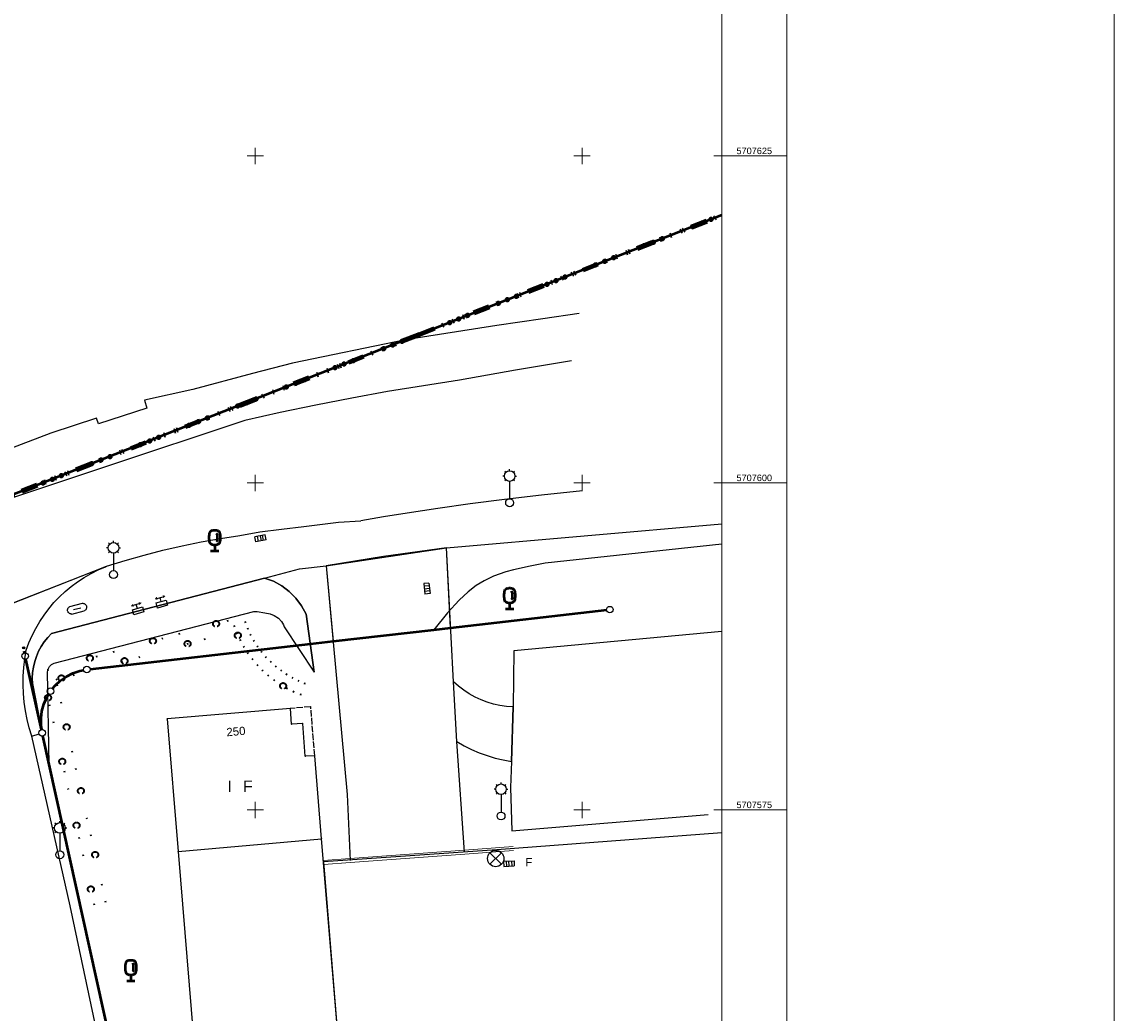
# Model space of a CAD drawing. Header units: metres. Extents: x 32377355 to 32378041, y 5707167 to 5708004.
# Tile 70 of 80: x 32377957 to 32378041, y 5707559 to 5707635. Entities that reach past the tile are written whole.
import ezdxf

# ---------------------------------------------------------------- set-up
doc = ezdxf.new("R2010")
doc.units = ezdxf.units.M
doc.header["$LTSCALE"] = 0.25
for name, pattern in [('LF1600.2002', [3, 2, 0, 0, -1]), ('LF1600.2012', [16, 5, -2.5, 0, -3, 0, -3, 0, -0.1, 0, -2.4]), ('LF1600.2196', [20, 0, -15, 0, -5]), ('LF1600.2197', [20, 0, -5, 0, -15])]:
    doc.linetypes.add(name, pattern=pattern)
doc.layers.get('0').update_dxf_attribs({"color": 1, "linetype": 'CONTINUOUS'})
for name, color, linetype, lineweight in [('Bauwerke_ Einrichtungen_ Siedlungsf.', 201, 'CONTINUOUS', 25), ('Bauwerke_ Einrichtungen_ Verkehr', 40, 'CONTINUOUS', 25), ('Besondere Vegetationsmerkmale', 91, 'CONTINUOUS', 25), ('Ebene 71', 71, 'CONTINUOUS', 0), ('Flurstücke_ Grenzpunkte', 51, 'CONTINUOUS', 25), ('Gebäude', 9, 'CONTINUOUS', 25), ('Reliefformen', 32, 'CONTINUOUS', 25), ('TN_ Siedlung', 211, 'CONTINUOUS', 25), ('TN_ Verkehr', 2, 'CONTINUOUS', 25)]:
    doc.layers.add(name, color=color, linetype=linetype, lineweight=lineweight)
doc.styles.add('F 14 - Tatsächliche Nutzung_ Name', font='Arial.ttf')
doc.styles.add('N 7 380 - Arial_ normal_ 7 pt', font='Arial.ttf')
doc.styles.add('N 7 380 - Arial_ normal_ 7 pt_ Hausnummer', font='Arial.ttf')
doc.styles.add('Schrift rechtsgenei', font='Arial.ttf')

# ---------------------------------------------------------------- blocks, each defined once
blk = doc.blocks.new('Gebüsch_ Hecke_ Knick')
at = {"color": 0, "lineweight": -2}
for p, q in [((-0.499675, 0.01785), (-0.49601, 0.06282)), ((-0.49927, -0.02727), (-0.499675, 0.01785)), ((-0.49601, 0.06282), (-0.488305, 0.107275)), ((-0.488305, 0.107275), (-0.476625, 0.15086)), ((-0.476625, 0.15086), (-0.46106, 0.19321)), ((-0.46106, 0.19321), (-0.441745, 0.23399)), ((-0.441745, 0.23399), (-0.41883, 0.272855)), ((-0.41883, 0.272855), (-0.392505, 0.3095)), ((-0.392505, 0.3095), (-0.362985, 0.343625)), ((-0.362985, 0.343625), (-0.33051, 0.37495)), ((-0.33051, 0.37495), (-0.29534, 0.403215)), ((-0.29534, 0.403215), (-0.257765, 0.428195)), ((-0.257765, 0.428195), (-0.218095, 0.44969)), ((-0.218095, 0.44969), (-0.176645, 0.46752)), ((-0.176645, 0.46752), (-0.13376, 0.48154)), ((-0.13376, 0.48154), (-0.08978, 0.491635)), ((-0.08978, 0.491635), (-0.045075, 0.497725)), ((-0.045075, 0.497725), (0, 0.49976)), ((0, 0.49976), (0.045075, 0.497725)), ((0.045075, 0.497725), (0.08978, 0.491635)), ((0.08978, 0.491635), (0.13376, 0.48154)), ((0.13376, 0.48154), (0.176645, 0.46752)), ((0.176645, 0.46752), (0.218095, 0.44969)), ((0.218095, 0.44969), (0.257765, 0.428195)), ((0.257765, 0.428195), (0.29534, 0.403215)), ((0.29534, 0.403215), (0.33051, 0.37495)), ((0.33051, 0.37495), (0.362985, 0.343625)), ((0.362985, 0.343625), (0.392505, 0.3095)), ((0.392505, 0.3095), (0.41883, 0.272855)), ((0.41883, 0.272855), (0.441745, 0.23399)), ((0.441745, 0.23399), (0.46106, 0.19321)), ((0.46106, 0.19321), (0.476625, 0.15086)), ((0.476625, 0.15086), (0.488305, 0.107275)), ((0.488305, 0.107275), (0.49601, 0.06282)), ((0.49601, 0.06282), (0.499675, 0.01785)), ((0.499675, 0.01785), (0.49927, -0.02727)), ((-0.4948, -0.07217), (-0.49927, -0.02727)), ((-0.4863, -0.11648), (-0.4948, -0.07217)), ((-0.47384, -0.15985), (-0.4863, -0.11648)), ((-0.45752, -0.201915), (-0.47384, -0.15985)), ((-0.43748, -0.24234), (-0.45752, -0.201915)), ((-0.41387, -0.28079), (-0.43748, -0.24234)), ((-0.386895, -0.31696), (-0.41387, -0.28079)), ((-0.35677, -0.350545), (-0.386895, -0.31696)), ((-0.323735, -0.381285), (-0.35677, -0.350545)), ((-0.288065, -0.408915), (-0.323735, -0.381285)), ((-0.25005, -0.43322), (-0.288065, -0.408915)), ((-0.21, -0.454), (-0.25005, -0.43322)), ((0.25005, -0.43322), (0.21, -0.454)), ((0.288065, -0.408915), (0.25005, -0.43322)), ((0.323735, -0.381285), (0.288065, -0.408915)), ((0.35677, -0.350545), (0.323735, -0.381285)), ((0.386895, -0.31696), (0.35677, -0.350545)), ((0.41387, -0.28079), (0.386895, -0.31696)), ((0.43748, -0.24234), (0.41387, -0.28079)), ((0.45752, -0.201915), (0.43748, -0.24234)), ((0.47384, -0.15985), (0.45752, -0.201915)), ((0.4863, -0.11648), (0.47384, -0.15985)), ((0.4948, -0.07217), (0.4863, -0.11648)), ((0.49927, -0.02727), (0.4948, -0.07217))]:
    blk.add_line(p, q, dxfattribs=at)
blk = doc.blocks.new('Unterflurhydrant')
at = {"color": 0, "lineweight": -2}
for p, q in [((-0.47126, 0.01407), (-0.4671, 0.041905)), ((-0.47126, -0.01407), (-0.47126, 0.01407)), ((-0.4671, 0.041905), (-0.45888, 0.06882)), ((-0.45888, 0.06882), (-0.44677, 0.094225)), ((-0.44677, 0.094225), (-0.431045, 0.11756)), ((-0.431045, 0.11756), (-0.41204, 0.13832)), ((-0.41204, 0.13832), (-0.39018, 0.15604)), ((-0.39018, 0.15604), (-0.365945, 0.17034)), ((-0.365945, 0.17034), (-0.33986, 0.180905)), ((-0.33986, 0.180905), (-0.3125, 0.1875)), ((-0.3125, 0.1875), (0.3125, 0.1875)), ((-0.1875, 0), (0.1875, 0)), ((0.3125, 0.1875), (0.33986, 0.180905)), ((0.33986, 0.180905), (0.365945, 0.17034)), ((0.365945, 0.17034), (0.39018, 0.15604)), ((0.39018, 0.15604), (0.41204, 0.13832)), ((0.41204, 0.13832), (0.431045, 0.11756)), ((0.431045, 0.11756), (0.44677, 0.094225)), ((0.44677, 0.094225), (0.45888, 0.06882)), ((0.45888, 0.06882), (0.4671, 0.041905)), ((0.4671, 0.041905), (0.47126, 0.01407)), ((0.47126, 0.01407), (0.47126, -0.01407)), ((-0.4671, -0.041905), (-0.47126, -0.01407)), ((-0.45888, -0.06882), (-0.4671, -0.041905)), ((-0.44677, -0.094225), (-0.45888, -0.06882)), ((-0.431045, -0.11756), (-0.44677, -0.094225)), ((-0.41204, -0.13832), (-0.431045, -0.11756)), ((-0.39018, -0.15604), (-0.41204, -0.13832)), ((-0.365945, -0.17034), (-0.39018, -0.15604)), ((-0.33986, -0.180905), (-0.365945, -0.17034)), ((-0.3125, -0.1875), (-0.33986, -0.180905)), ((-0.3125, -0.1875), (0.3125, -0.1875)), ((0.33986, -0.180905), (0.3125, -0.1875)), ((0.365945, -0.17034), (0.33986, -0.180905)), ((0.39018, -0.15604), (0.365945, -0.17034)), ((0.41204, -0.13832), (0.39018, -0.15604)), ((0.431045, -0.11756), (0.41204, -0.13832)), ((0.44677, -0.094225), (0.431045, -0.11756)), ((0.45888, -0.06882), (0.44677, -0.094225)), ((0.4671, -0.041905), (0.45888, -0.06882)), ((0.47126, -0.01407), (0.4671, -0.041905))]:
    blk.add_line(p, q, dxfattribs=at)
blk = doc.blocks.new('Straßensinkkasten (NW)', base_point=(0, 0.25))
at = {"color": 0, "lineweight": -2}
for p, q in [((-0.5, 0.25), (0.5, 0.25)), ((-0.5, 0.25), (-0.5, -0.25)), ((-0.25, 0.25), (-0.25, -0.25)), ((0, -0.25), (0, 0.25)), ((0.25, 0.25), (0.25, -0.25)), ((0.5, 0.25), (0.5, -0.25)), ((-0.5, -0.25), (0.5, -0.25))]:
    blk.add_line(p, q, dxfattribs=at)
blk = doc.blocks.new('Kabelkasten_ Schaltkasten', base_point=(0, -0.275))
at = {"lineweight": -2}
h = blk.add_hatch(color=0, dxfattribs=at)
h.paths.add_polyline_path([(-0.49811, 0.36288), (-0.260705, 0.5), (-0.260705, 0.225755)], flags=0)
h.paths.add_polyline_path([(0.49811, 0.36288), (0.26055, 0.5), (0.26055, 0.225755)], flags=0)
at = {"color": 0, "lineweight": -2}
for p, q in [((-0.260705, 0.36288), (0.26055, 0.36288)), ((0, -0.002675), (0, 0.36288)), ((-0.45702, -0.002675), (0.456865, -0.002675)), ((-0.45702, -0.4597), (-0.45702, -0.002675)), ((0.456865, -0.4597), (-0.45702, -0.4597)), ((0.456865, -0.002675), (0.456865, -0.4597))]:
    blk.add_line(p, q, dxfattribs=at)
blk = doc.blocks.new('Einsteigeschacht')
at = {"color": 0, "lineweight": -2}
for p, q in [((-0.353585, 0.353585), (0.353585, -0.353585)), ((0.353585, 0.353585), (-0.353585, -0.353585))]:
    blk.add_line(p, q, dxfattribs=at)
blk.add_circle((0, 0), 0.5, dxfattribs=at)
blk = doc.blocks.new('Laterne_ elektrisch', base_point=(0, -0.3945))
at = {"color": 0, "lineweight": -2}
for p, q in [((-0.14085, 0.3169), (-0.1831, 0.3169)), ((-0.0996, 0.4165), (-0.1295, 0.4465)), ((0, 0.45775), (0, 0.5)), ((0.0996, 0.4165), (0.1295, 0.4465)), ((0.14085, 0.3169), (0.1831, 0.3169)), ((-0.0996, 0.2173), (-0.1295, 0.1875)), ((0, 0.17605), (0, -0.28875)), ((0.0996, 0.2173), (0.1295, 0.1875))]:
    blk.add_line(p, q, dxfattribs=at)
for centre, radius in [((0, 0.3169), 0.14085), ((0, -0.3945), 0.10565)]:
    blk.add_circle(centre, radius, dxfattribs=at)
blk = doc.blocks.new('Laubbaum', base_point=(0, -0.5))
at = {"color": 0, "lineweight": -2}
for p, q in [((-0.25755, 0.14275), (-0.255405, 0.20252)), ((-0.255405, 0.08298), (-0.25755, 0.14275)), ((-0.255405, 0.20252), (-0.248985, 0.261985)), ((-0.248985, 0.023515), (-0.255405, 0.08298)), ((-0.248985, 0.261985), (-0.23832, 0.32084)), ((-0.23832, -0.03534), (-0.248985, 0.023515)), ((-0.23832, 0.32084), (-0.223465, 0.378775)), ((-0.223465, 0.378775), (-0.2045, 0.4355)), ((-0.2045, 0.4355), (-0.170865, 0.45636)), ((-0.170865, 0.45636), (-0.13513, 0.47336)), ((-0.13513, 0.47336), (-0.097725, 0.4863)), ((-0.097725, 0.4863), (-0.05912, 0.495015)), ((-0.05912, 0.495015), (-0.01979, 0.4994)), ((-0.01979, 0.4994), (0.01979, 0.4994)), ((0.01979, 0.4994), (0.05912, 0.495015)), ((0.05912, 0.495015), (0.097725, 0.4863)), ((0.072, 0.3585), (0.09129, 0.335215)), ((0.09129, 0.335215), (0.105485, 0.308515)), ((0.097725, 0.4863), (0.13513, 0.47336)), ((0.114, 0), (0.104515, -0.021505)), ((0.105485, 0.308515), (0.114, 0.2795)), ((0.114, 0.2795), (0.118245, 0.13975)), ((0.118245, 0.13975), (0.114, 0)), ((0.13513, 0.47336), (0.170865, 0.45636)), ((0.170865, 0.45636), (0.2045, 0.4355)), ((0.2045, 0.4355), (0.223465, 0.378775)), ((0.223465, 0.378775), (0.23832, 0.32084)), ((0.23832, 0.32084), (0.248985, 0.261985)), ((0.248985, 0.023515), (0.23832, -0.03534)), ((0.248985, 0.261985), (0.255405, 0.20252)), ((0.255405, 0.08298), (0.248985, 0.023515)), ((0.255405, 0.20252), (0.25755, 0.14275)), ((0.25755, 0.14275), (0.255405, 0.08298)), ((-0.223465, -0.093275), (-0.23832, -0.03534)), ((-0.2045, -0.15), (-0.223465, -0.093275)), ((-0.17082, -0.170725), (-0.2045, -0.15)), ((0.1905, -0.5), (-0.1905, -0.5)), ((-0.135065, -0.187615), (-0.17082, -0.170725)), ((-0.097665, -0.200465), (-0.135065, -0.187615)), ((-0.05908, -0.20912), (-0.097665, -0.200465)), ((-0.019775, -0.213475), (-0.05908, -0.20912)), ((0.019775, -0.213475), (-0.019775, -0.213475)), ((0, -0.2205), (0, -0.5)), ((0.05908, -0.20912), (0.019775, -0.213475)), ((0.097665, -0.200465), (0.05908, -0.20912)), ((0.09082, -0.04061), (0.0735, -0.0565)), ((0.104515, -0.021505), (0.09082, -0.04061)), ((0.135065, -0.187615), (0.097665, -0.200465)), ((0.17082, -0.170725), (0.135065, -0.187615)), ((0.2045, -0.15), (0.17082, -0.170725)), ((0.223465, -0.093275), (0.2045, -0.15)), ((0.23832, -0.03534), (0.223465, -0.093275))]:
    blk.add_line(p, q, dxfattribs=at)
blk = doc.blocks.new('Grenzpunkt mit Abmarkung')
at = {"color": 0, "lineweight": -2}
blk.add_circle((0, 0), 0.5, dxfattribs=at)
blk = doc.blocks.new('Grenzpunkt_ Abm. nach Quellenlage n. zu spezifizieren')
at = {"lineweight": -2}
blk.add_hatch(color=0, dxfattribs=at).paths.add_polyline_path([(0, 0.165, -1), (0, -0.165, -1)], flags=0)
at = {"color": 0, "lineweight": -2}
blk.add_circle((0, 0), 0.165, dxfattribs=at)

msp = doc.modelspace()

# ---------------------------------------------------------------- linework, layer by layer
at = {"layer": 'Bauwerke_ Einrichtungen_ Siedlungsf.', "color": 7, "linetype": 'LF1600.2002', "lineweight": 25}
for p, q in [((32377979.243723, 5707582.885002), (32377977.688723, 5707582.751002)), ((32377979.554722, 5707579.139003), (32377979.243723, 5707582.885002))]:
    msp.add_line(p, q, dxfattribs=at)
at = {"layer": 'Bauwerke_ Einrichtungen_ Siedlungsf.', "color": 7, "linetype": 'Continuous', "lineweight": 18}
for p, q in [((32377982.241198, 5707571.280559), (32377990.994765, 5707571.917602)), ((32377982.264245, 5707570.981443), (32377991.016677, 5707571.618403)), ((32377990.994764, 5707571.917602), (32377994.726699, 5707572.192597)), ((32377991.016678, 5707571.618403), (32377994.748746, 5707571.893408)), ((32377980.211565, 5707571.115509), (32377982.2412, 5707571.280559)), ((32377980.23588, 5707570.816496), (32377982.264245, 5707570.981444))]:
    msp.add_line(p, q, dxfattribs=at)
at = {"layer": 'Bauwerke_ Einrichtungen_ Siedlungsf.', "color": 7, "lineweight": 18}
msp.add_point((32377979.243723, 5707582.885002), dxfattribs=at)
at = {"layer": 'Bauwerke_ Einrichtungen_ Verkehr', "color": 37, "linetype": 'Continuous', "lineweight": 25, "true_color": 0x805c3b}
for p, q in [((32377996.980723, 5707612.542003), (32377993.481723, 5707612.016002)), ((32377999.781723, 5707612.944002), (32377996.980723, 5707612.542003)), ((32377993.481723, 5707612.016002), (32377986.490722, 5707610.923003)), ((32377986.490722, 5707610.923003), (32377977.855723, 5707609.160002)), ((32377977.855723, 5707609.160002), (32377974.796723, 5707608.359002)), ((32377974.796723, 5707608.359002), (32377970.230723, 5707607.143002)), ((32377970.230723, 5707607.143002), (32377966.521722, 5707606.318002)), ((32377966.719723, 5707605.715002), (32377963.000723, 5707604.500002)), ((32377966.521722, 5707606.318002), (32377966.719723, 5707605.715002)), ((32377962.859723, 5707604.932002), (32377959.365722, 5707603.800002)), ((32377963.000723, 5707604.500002), (32377962.859723, 5707604.932002)), ((32377959.365722, 5707603.800002), (32377956.220723, 5707602.592002)), ((32377989.626722, 5707595.032003), (32378010.685612, 5707596.87405)), ((32377980.432723, 5707593.643002), (32377989.626722, 5707595.032003)), ((32377989.626722, 5707595.032003), (32377984.798723, 5707594.371002)), ((32377990.156723, 5707584.780002), (32377989.626722, 5707595.032003)), ((32377984.798723, 5707594.371002), (32377980.432723, 5707593.643002)), ((32377975.705722, 5707592.722002), (32377978.374722, 5707593.416002)), ((32377978.374722, 5707593.416002), (32377980.432723, 5707593.643002)), ((32377980.432723, 5707593.643002), (32377980.961723, 5707587.822003)), ((32377959.415723, 5707588.487002), (32377975.705722, 5707592.722002)), ((32377958.866723, 5707587.845002), (32377959.127723, 5707588.177002)), ((32377959.127723, 5707588.177002), (32377959.415723, 5707588.487002)), ((32377958.435723, 5707587.118002), (32377958.634723, 5707587.491003)), ((32377958.634723, 5707587.491003), (32377958.866723, 5707587.845002)), ((32377980.961723, 5707587.822003), (32377982.020723, 5707576.181002)), ((32377958.135722, 5707586.327003), (32377958.268723, 5707586.729002)), ((32377958.268723, 5707586.729002), (32377958.435723, 5707587.118002)), ((32377957.976723, 5707585.497003), (32377958.038723, 5707585.916002)), ((32377958.038723, 5707585.916002), (32377958.135722, 5707586.327003)), ((32377957.951723, 5707585.075002), (32377957.976723, 5707585.497003)), ((32377957.962723, 5707584.653002), (32377957.951723, 5707585.075002)), ((32377990.420722, 5707580.216002), (32377990.156723, 5707584.780002)), ((32377990.536722, 5707584.447003), (32377990.156723, 5707584.780002)), ((32377958.659145, 5707581.137237), (32377957.962723, 5707584.653002)), ((32377990.939723, 5707584.141002), (32377990.536722, 5707584.447003)), ((32377991.363722, 5707583.865002), (32377990.939723, 5707584.141002)), ((32377991.806722, 5707583.621002), (32377991.363722, 5707583.865002)), ((32377992.265723, 5707583.408002), (32377991.806722, 5707583.621002)), ((32377992.738722, 5707583.229002), (32377992.265723, 5707583.408002)), ((32377993.222723, 5707583.084002), (32377992.738722, 5707583.229002)), ((32377993.716722, 5707582.974003), (32377993.222723, 5707583.084002)), ((32377994.216722, 5707582.900003), (32377993.716722, 5707582.974003)), ((32377994.720723, 5707582.861003), (32377994.216722, 5707582.900003)), ((32377994.587723, 5707578.694002), (32377994.720723, 5707582.861003)), ((32377957.901723, 5707580.624002), (32377958.470493, 5707580.81312)), ((32377964.81483, 5707553.227125), (32377958.761613, 5707580.64788)), ((32377991.005723, 5707571.768002), (32377990.420722, 5707580.216002)), ((32377990.420722, 5707580.216002), (32377990.975722, 5707579.900003)), ((32377990.975722, 5707579.900003), (32377991.545722, 5707579.615002)), ((32377991.545722, 5707579.615002), (32377992.131723, 5707579.363002)), ((32377992.131723, 5707579.363002), (32377992.730723, 5707579.144002)), ((32377992.730723, 5707579.144002), (32377993.341722, 5707578.960002)), ((32377993.341722, 5707578.960002), (32377993.961723, 5707578.810003)), ((32377993.961723, 5707578.810003), (32377994.587723, 5707578.694002)), ((32377982.020723, 5707576.181002), (32377982.252723, 5707571.131002)), ((32378010.685612, 5707573.243487), (32377993.463723, 5707571.947003)), ((32377993.463723, 5707571.947003), (32377980.217723, 5707571.035002)), ((32377980.217723, 5707571.035002), (32377985.701723, 5707504.593003))]:
    msp.add_line(p, q, dxfattribs=at)
at = {"layer": 'Bauwerke_ Einrichtungen_ Verkehr', "color": 253, "linetype": 'Continuous', "lineweight": 25, "true_color": 0xb2b2b2}
for p, q in [((32377999.183722, 5707609.325002), (32377994.903723, 5707608.605003)), ((32377994.903723, 5707608.605003), (32377990.631723, 5707607.842002)), ((32377987.874722, 5707607.426002), (32377985.124722, 5707606.970002)), ((32377990.631723, 5707607.842002), (32377987.874722, 5707607.426002)), ((32377982.380723, 5707606.475003), (32377979.643723, 5707605.940003)), ((32377985.124722, 5707606.970002), (32377982.380723, 5707606.475003)), ((32377979.643723, 5707605.940003), (32377976.915723, 5707605.366003)), ((32377976.915723, 5707605.366003), (32377974.195723, 5707604.752002)), ((32377974.195723, 5707604.752002), (32377963.473723, 5707601.186002)), ((32377963.473723, 5707601.186002), (32377952.988938, 5707597.69792)), ((32377996.901723, 5707599.061002), (32377994.064723, 5707598.728002)), ((32378000.032722, 5707599.395003), (32377996.901723, 5707599.061002)), ((32377991.429722, 5707598.390003), (32377988.956723, 5707598.045002)), ((32377994.064723, 5707598.728002), (32377991.429722, 5707598.390003)), ((32377984.813723, 5707597.400003), (32377983.075723, 5707597.102002)), ((32377986.616723, 5707597.692002), (32377984.813723, 5707597.400003)), ((32377988.956723, 5707598.045002), (32377986.616723, 5707597.692002)), ((32377975.344723, 5707596.265003), (32377976.998723, 5707596.464003)), ((32377976.998723, 5707596.464003), (32377978.718722, 5707596.662003)), ((32377978.718722, 5707596.662003), (32377981.364723, 5707596.993002)), ((32377981.364723, 5707596.993002), (32377983.075723, 5707597.102002)), ((32377970.863722, 5707595.494002), (32377972.334723, 5707595.755002)), ((32377972.334723, 5707595.755002), (32377973.812723, 5707595.978002)), ((32377973.812723, 5707595.978002), (32377975.344723, 5707596.265003)), ((32377966.498723, 5707594.481003), (32377967.944722, 5707594.857002)), ((32377967.944722, 5707594.857002), (32377969.400722, 5707595.194002)), ((32377969.400722, 5707595.194002), (32377970.863722, 5707595.494002)), ((32377963.636723, 5707593.619002), (32377965.062723, 5707594.069002)), ((32377965.062723, 5707594.069002), (32377966.498723, 5707594.481003)), ((32377942.553723, 5707585.374002), (32377963.636723, 5707593.619002)), ((32377963.544723, 5707593.583003), (32377942.553723, 5707585.374002)), ((32377962.448723, 5707593.073002), (32377962.989723, 5707593.344003)), ((32377962.989723, 5707593.344003), (32377963.544723, 5707593.583003)), ((32377963.544723, 5707593.583003), (32377963.636723, 5707593.619002)), ((32377960.930723, 5707592.079002), (32377961.417723, 5707592.439002)), ((32377961.417723, 5707592.439002), (32377961.923723, 5707592.771002)), ((32377961.923723, 5707592.771002), (32377962.448723, 5707593.073002)), ((32377960.024723, 5707591.277002), (32377960.465723, 5707591.691003)), ((32377960.465723, 5707591.691003), (32377960.930723, 5707592.079002)), ((32377959.216722, 5707590.376002), (32377959.607723, 5707590.838003)), ((32377959.607723, 5707590.838003), (32377960.024723, 5707591.277002)), ((32377958.518723, 5707589.387002), (32377958.853723, 5707589.891002)), ((32377958.853723, 5707589.891002), (32377959.216722, 5707590.376002)), ((32377958.213723, 5707588.864002), (32377958.518723, 5707589.387002)), ((32377957.696723, 5707587.770003), (32377957.938723, 5707588.325002)), ((32377957.938723, 5707588.325002), (32377958.213723, 5707588.864002)), ((32378010.685612, 5707588.62282), (32377994.786722, 5707587.161002)), ((32377957.485723, 5707587.203002), (32377957.696723, 5707587.770003)), ((32377957.293722, 5707585.884003), (32377957.372722, 5707586.546002)), ((32377957.372722, 5707586.546002), (32377957.485723, 5707587.203002)), ((32377994.786722, 5707587.161002), (32377994.720723, 5707582.861003)), ((32377957.249722, 5707585.219003), (32377957.293722, 5707585.884003)), ((32377957.239723, 5707584.553002), (32377957.249722, 5707585.219003)), ((32377957.264722, 5707583.887002), (32377957.239723, 5707584.553002)), ((32377957.323723, 5707583.223002), (32377957.264722, 5707583.887002)), ((32377957.417723, 5707582.563002), (32377957.323723, 5707583.223002)), ((32377957.545722, 5707581.909002), (32377957.417723, 5707582.563002)), ((32377994.720723, 5707582.861003), (32377994.587723, 5707578.694002)), ((32377957.706723, 5707581.262002), (32377957.545722, 5707581.909002)), ((32377957.901723, 5707580.624002), (32377957.706723, 5707581.262002)), ((32377960.854722, 5707567.649002), (32377957.901723, 5707580.624002)), ((32377994.587723, 5707578.694002), (32377994.521722, 5707576.710002)), ((32377994.521722, 5707576.710002), (32377994.625723, 5707573.388002)), ((32377994.625723, 5707573.388002), (32378009.633723, 5707574.649002)), ((32377963.807723, 5707553.778002), (32377960.854722, 5707567.649002))]:
    msp.add_line(p, q, dxfattribs=at)
at = {"layer": 'Besondere Vegetationsmerkmale', "color": 116, "linetype": 'LF1600.2196', "lineweight": 35, "true_color": 0x008230}
for p, q in [((32377959.11532, 5707585.705146), (32377973.66832, 5707589.674146)), ((32377974.207151, 5707589.400439), (32377974.396756, 5707588.903574)), ((32377974.396755, 5707588.903575), (32377974.613112, 5707588.434013)), ((32377974.613114, 5707588.434012), (32377974.860854, 5707587.97919)), ((32377974.860853, 5707587.979192), (32377975.137928, 5707587.541357)), ((32377975.137929, 5707587.541357), (32377975.443066, 5707587.1238)), ((32377975.443066, 5707587.1238), (32377975.775716, 5707586.727833)), ((32377975.775713, 5707586.727835), (32377976.134156, 5707586.354262)), ((32377976.134153, 5707586.354261), (32377976.515808, 5707586.005674)), ((32377976.51581, 5707586.00567), (32377976.921397, 5707585.68328)), ((32377976.921396, 5707585.683281), (32377977.345859, 5707585.388331)), ((32377962.697559, 5707567.710843), (32377958.794559, 5707585.172843)), ((32377977.345858, 5707585.388332), (32377977.790001, 5707585.122792)), ((32377977.79, 5707585.122791), (32377978.25131, 5707584.886466)), ((32377978.251311, 5707584.886465), (32377978.727008, 5707584.68219)), ((32377978.727008, 5707584.682191), (32377979.228395, 5707584.504028))]:
    msp.add_line(p, q, dxfattribs=at)
at = {"layer": 'Besondere Vegetationsmerkmale', "color": 116, "linetype": 'LF1600.2197', "lineweight": 35, "true_color": 0x008230}
for p, q in [((32377973.366294, 5707589.079565), (32377973.561294, 5707588.568565)), ((32377959.766598, 5707584.949896), (32377973.905125, 5707588.805859)), ((32377973.573021, 5707588.540687), (32377973.802021, 5707588.043687)), ((32377973.815544, 5707588.016749), (32377974.077544, 5707587.535749)), ((32377974.092467, 5707587.510366), (32377974.385467, 5707587.047366)), ((32377974.402396, 5707587.022495), (32377974.725396, 5707586.580495)), ((32377974.744172, 5707586.556547), (32377975.096172, 5707586.137547)), ((32377975.116016, 5707586.115449), (32377975.495016, 5707585.720449)), ((32377975.516243, 5707585.699737), (32377975.920243, 5707585.330737)), ((32377963.575886, 5707567.907162), (32377959.766596, 5707584.949897)), ((32377975.943713, 5707585.310732), (32377976.372713, 5707584.969732)), ((32377976.395936, 5707584.952461), (32377976.844936, 5707584.640461)), ((32377976.870804, 5707584.623769), (32377977.340804, 5707584.342769)), ((32377977.366547, 5707584.328499), (32377977.854547, 5707584.078499)), ((32377977.882161, 5707584.065515), (32377978.385161, 5707583.849515)), ((32377978.412049, 5707583.838977), (32377978.927049, 5707583.655977))]:
    msp.add_line(p, q, dxfattribs=at)
at = {"layer": 'Ebene 71', "color": 7, "linetype": 'Continuous', "lineweight": 9}
for p, q in [((32377974.374722, 5707624.997003), (32377975.624722, 5707624.997003)), ((32377974.999722, 5707624.372003), (32377974.999722, 5707625.622003)), ((32377999.374722, 5707624.997003), (32378000.624722, 5707624.997003)), ((32377999.999722, 5707624.372003), (32377999.999722, 5707625.622003)), ((32378010.060612, 5707624.997003), (32378010.685612, 5707624.997003)), ((32377974.999722, 5707599.372003), (32377974.999722, 5707600.622003)), ((32377999.999722, 5707599.372003), (32377999.999722, 5707600.622003)), ((32377974.374722, 5707599.997003), (32377975.624722, 5707599.997003)), ((32377999.374722, 5707599.997003), (32378000.624722, 5707599.997003)), ((32378010.060612, 5707599.997003), (32378010.685612, 5707599.997003)), ((32377974.999722, 5707574.372003), (32377974.999722, 5707575.622003)), ((32377999.999722, 5707574.372003), (32377999.999722, 5707575.622003)), ((32377974.374722, 5707574.997003), (32377975.624722, 5707574.997003)), ((32377999.374722, 5707574.997003), (32378000.624722, 5707574.997003)), ((32378010.060612, 5707574.997003), (32378010.685612, 5707574.997003))]:
    msp.add_line(p, q, dxfattribs=at)
at = {"layer": 'Ebene 71', "color": 7, "lineweight": 18}
for p, q in [((32378010.685612, 5707624.997003), (32378015.685612, 5707624.997003)), ((32378010.685612, 5707599.997003), (32378015.685612, 5707599.997003)), ((32378010.685612, 5707574.997003), (32378015.685612, 5707574.997003))]:
    msp.add_line(p, q, dxfattribs=at)
at = {"layer": 'Ebene 71', "color": 7, "linetype": 'Continuous', "lineweight": 18}
msp.add_lwpolyline([(32377355.4975, 5707167.1275), (32377355.4975, 5708004.388635), (32378040.685612, 5708004.388635), (32378040.685612, 5707167.1275), (32377355.4975, 5707167.1275)], close=True, dxfattribs=at)
at = {"layer": 'Ebene 71', "color": 7, "lineweight": 18}
for points in [[(32377361.77, 5707168.4), (32377361.77, 5708003.116135), (32378015.663113, 5708003.116135), (32378015.663113, 5707168.4), (32377361.77, 5707168.4)], [(32377366.7475, 5707173.3775), (32377366.7475, 5707998.138635), (32378010.685612, 5707998.138635), (32378010.685612, 5707173.3775), (32377366.7475, 5707173.3775)]]:
    msp.add_lwpolyline(points, close=True, dxfattribs=at)
at = {"layer": 'Flurstücke_ Grenzpunkte', "color": 233, "linetype": 'LF1600.2012', "lineweight": 158, "true_color": 0xdb70a1}
for p, q in [((32377987.554722, 5707611.342002), (32378010.685612, 5707620.463215)), ((32377952.984292, 5707597.71071), (32377986.490722, 5707610.923003)), ((32377986.490722, 5707610.923003), (32377987.554722, 5707611.342002))]:
    msp.add_line(p, q, dxfattribs=at)
at = {"layer": 'Flurstücke_ Grenzpunkte', "color": 7, "linetype": 'Continuous', "lineweight": 50}
for p, q in [((32378010.685612, 5707620.463215), (32377987.554722, 5707611.342002)), ((32377986.490722, 5707610.923003), (32377952.984292, 5707597.71071)), ((32377987.554722, 5707611.342002), (32377986.490722, 5707610.923003)), ((32377989.942722, 5707588.914002), (32378001.876338, 5707590.27762)), ((32377988.653723, 5707588.767002), (32377989.942722, 5707588.914002)), ((32377980.955722, 5707587.887002), (32377988.653723, 5707588.767002)), ((32377962.366105, 5707585.762392), (32377979.230723, 5707587.690003)), ((32377979.230723, 5707587.690003), (32377980.955722, 5707587.887002)), ((32377957.362863, 5707587.002945), (32377957.33858, 5707587.13606)), ((32377958.65362, 5707581.136077), (32377957.461823, 5707586.512925)), ((32377961.047722, 5707585.450002), (32377961.572723, 5707585.629002)), ((32377961.572723, 5707585.629002), (32377961.872235, 5707585.686705)), ((32377959.689723, 5707584.507002), (32377960.096723, 5707584.883003)), ((32377960.096723, 5707584.883003), (32377960.552723, 5707585.200002)), ((32377960.552723, 5707585.200002), (32377961.047722, 5707585.450002)), ((32377959.49681, 5707584.270673), (32377959.689723, 5707584.507002)), ((32377958.689723, 5707582.551002), (32377958.834723, 5707583.088003)), ((32377958.834723, 5707583.088003), (32377959.052723, 5707583.600003)), ((32377959.052723, 5707583.600003), (32377959.210163, 5707583.862587)), ((32377958.619723, 5707581.999002), (32377958.689723, 5707582.551002)), ((32377958.625723, 5707581.442002), (32377958.619723, 5707581.999002)), ((32377958.670855, 5707581.139267), (32377958.625723, 5707581.442002)), ((32377964.81483, 5707553.227125), (32377958.761613, 5707580.64788))]:
    msp.add_line(p, q, dxfattribs=at)
at = {"layer": 'Flurstücke_ Grenzpunkte', "color": 233, "lineweight": 158, "true_color": 0xdb70a1}
for p in [(32378009.160575, 5707619.861845), (32378009.858288, 5707620.136975), (32378008.46286, 5707619.586717), (32378005.439438, 5707618.394488), (32378006.13715, 5707618.669618), (32378004.741723, 5707618.11936), (32378001.020588, 5707616.652002), (32378001.7183, 5707616.92713), (32378002.416012, 5707617.20226), (32377998.694875, 5707615.734903), (32377997.29945, 5707615.184645), (32377997.997163, 5707615.459773), (32377994.276025, 5707613.992415), (32377994.973738, 5707614.267545), (32377993.578313, 5707613.717287), (32377990.554887, 5707612.525058), (32377991.252603, 5707612.800188), (32377989.857175, 5707612.24993), (32377986.218805, 5707610.81578), (32377984.823375, 5707610.265533), (32377985.52109, 5707610.540655), (32377981.79994, 5707609.073327), (32377982.497655, 5707609.348453), (32377981.102225, 5707608.798202), (32377977.381075, 5707607.330875), (32377978.078793, 5707607.606), (32377978.776508, 5707607.881125), (32377973.659928, 5707605.863548), (32377974.357643, 5707606.138672), (32377975.055358, 5707606.413797), (32377971.33421, 5707604.94647), (32377969.938778, 5707604.39622), (32377970.636493, 5707604.671345), (32377966.915345, 5707603.204017), (32377967.61306, 5707603.47914), (32377966.21763, 5707602.928892), (32377962.49648, 5707601.461565), (32377963.194195, 5707601.73669), (32377963.89191, 5707602.011812), (32377958.77533, 5707599.994238), (32377959.473048, 5707600.269362), (32377960.170763, 5707600.544485)]:
    msp.add_point(p, dxfattribs=at)
at = {"layer": 'Gebäude', "color": 7, "linetype": 'Continuous', "lineweight": 25}
for p, q in [((32377977.688723, 5707582.751002), (32377968.260722, 5707581.950002)), ((32377977.772723, 5707581.538003), (32377977.688723, 5707582.751002)), ((32377968.260722, 5707581.950002), (32377969.100722, 5707571.818002)), ((32377978.637722, 5707581.603002), (32377977.772723, 5707581.538003)), ((32377978.818723, 5707579.091002), (32377978.637722, 5707581.603002)), ((32377979.554722, 5707579.139003), (32377978.818723, 5707579.091002)), ((32377980.073723, 5707572.784002), (32377979.554722, 5707579.139003)), ((32377969.100722, 5707571.818002), (32377980.073723, 5707572.784002)), ((32377985.701723, 5707504.593003), (32377980.073723, 5707572.784002)), ((32377969.100722, 5707571.818002), (32377973.236722, 5707521.888002))]:
    msp.add_line(p, q, dxfattribs=at)
at = {"layer": 'Gebäude', "color": 7, "lineweight": 18}
for p in [(32377977.688723, 5707582.751002), (32377968.260722, 5707581.950002), (32377977.772723, 5707581.538003), (32377978.637722, 5707581.603002), (32377978.818723, 5707579.091002), (32377979.554722, 5707579.139003), (32377980.073723, 5707572.784002), (32377969.100722, 5707571.818002)]:
    msp.add_point(p, dxfattribs=at)
at = {"layer": 'Reliefformen', "color": 37, "linetype": 'Continuous', "lineweight": 25, "true_color": 0x805c3b}
for p, q in [((32378010.685612, 5707595.310975), (32377997.180723, 5707593.851002)), ((32378010.685612, 5707595.310975), (32377997.180723, 5707593.851002)), ((32377994.152723, 5707593.187002), (32377993.226723, 5707592.859002)), ((32377994.152723, 5707593.187002), (32377993.226723, 5707592.859002)), ((32377994.740722, 5707593.351002), (32377994.152723, 5707593.187002)), ((32377994.740722, 5707593.351002), (32377994.152723, 5707593.187002)), ((32377996.036722, 5707593.639003), (32377994.740722, 5707593.351002)), ((32377996.036722, 5707593.639003), (32377994.740722, 5707593.351002)), ((32377997.180723, 5707593.851002), (32377996.036722, 5707593.639003)), ((32377997.180723, 5707593.851002), (32377996.036722, 5707593.639003)), ((32377975.705722, 5707592.722002), (32377959.415723, 5707588.487002)), ((32377959.415723, 5707588.487002), (32377975.705722, 5707592.722002)), ((32377976.384723, 5707592.471002), (32377975.705722, 5707592.722002)), ((32377975.705722, 5707592.722002), (32377976.384723, 5707592.471002)), ((32377977.020723, 5707592.126002), (32377976.384723, 5707592.471002)), ((32377976.384723, 5707592.471002), (32377977.020723, 5707592.126002)), ((32377992.498723, 5707592.516002), (32377991.890723, 5707592.145003)), ((32377992.498723, 5707592.516002), (32377991.890723, 5707592.145003)), ((32377993.226723, 5707592.859002), (32377992.498723, 5707592.516002)), ((32377993.226723, 5707592.859002), (32377992.498723, 5707592.516002)), ((32377977.599723, 5707591.693002), (32377977.020723, 5707592.126002)), ((32377977.020723, 5707592.126002), (32377977.599723, 5707591.693002)), ((32377978.111722, 5707591.181002), (32377977.599723, 5707591.693002)), ((32377977.599723, 5707591.693002), (32377978.111722, 5707591.181002)), ((32377991.273722, 5707591.675002), (32377990.585723, 5707591.038003)), ((32377991.273722, 5707591.675002), (32377990.585723, 5707591.038003)), ((32377991.890723, 5707592.145003), (32377991.273722, 5707591.675002)), ((32377991.890723, 5707592.145003), (32377991.273722, 5707591.675002)), ((32377978.544723, 5707590.602002), (32377978.111722, 5707591.181002)), ((32377978.111722, 5707591.181002), (32377978.544723, 5707590.602002)), ((32377978.890723, 5707589.966002), (32377978.544723, 5707590.602002)), ((32377978.544723, 5707590.602002), (32377978.890723, 5707589.966002)), ((32377990.585723, 5707591.038003), (32377989.695723, 5707590.056002)), ((32377990.585723, 5707591.038003), (32377989.695723, 5707590.056002)), ((32377959.610723, 5707586.213003), (32377974.889722, 5707590.161002)), ((32377974.889722, 5707590.161002), (32377975.142723, 5707590.167003)), ((32377975.142723, 5707590.167003), (32377975.737723, 5707590.072003)), ((32377975.737723, 5707590.072003), (32377976.152723, 5707589.975003)), ((32377976.152723, 5707589.975003), (32377976.448723, 5707589.848002)), ((32377976.448723, 5707589.848002), (32377976.768723, 5707589.640003)), ((32377979.507723, 5707585.523002), (32377978.890723, 5707589.966002)), ((32377978.890723, 5707589.966002), (32377979.507723, 5707585.523002)), ((32377988.653723, 5707588.767002), (32378001.876338, 5707590.277625)), ((32377989.695723, 5707590.056002), (32377988.653723, 5707588.767002)), ((32377989.695723, 5707590.056002), (32377988.653723, 5707588.767002)), ((32377976.768723, 5707589.640003), (32377977.014722, 5707589.400003)), ((32377977.014722, 5707589.400003), (32377977.172722, 5707589.137002)), ((32377977.172722, 5707589.137002), (32377977.217723, 5707588.990002)), ((32377977.217723, 5707588.990002), (32377979.507723, 5707585.523002)), ((32377959.127723, 5707588.177002), (32377958.866723, 5707587.845002)), ((32377958.866723, 5707587.845002), (32377959.127723, 5707588.177002)), ((32377959.415723, 5707588.487002), (32377959.127723, 5707588.177002)), ((32377959.127723, 5707588.177002), (32377959.415723, 5707588.487002)), ((32377958.634723, 5707587.491003), (32377958.435723, 5707587.118002)), ((32377958.435723, 5707587.118002), (32377958.634723, 5707587.491003)), ((32377958.866723, 5707587.845002), (32377958.634723, 5707587.491003)), ((32377958.634723, 5707587.491003), (32377958.866723, 5707587.845002)), ((32377958.268723, 5707586.729002), (32377958.135722, 5707586.327003)), ((32377958.135722, 5707586.327003), (32377958.268723, 5707586.729002)), ((32377958.435723, 5707587.118002), (32377958.268723, 5707586.729002)), ((32377958.268723, 5707586.729002), (32377958.435723, 5707587.118002)), ((32377958.038723, 5707585.916002), (32377957.976723, 5707585.497003)), ((32377957.976723, 5707585.497003), (32377958.038723, 5707585.916002)), ((32377958.135722, 5707586.327003), (32377958.038723, 5707585.916002)), ((32377958.038723, 5707585.916002), (32377958.135722, 5707586.327003)), ((32377959.116723, 5707585.550002), (32377959.160723, 5707585.764003)), ((32377959.160723, 5707585.764003), (32377959.264722, 5707585.955002)), ((32377959.264722, 5707585.955002), (32377959.418722, 5707586.110003)), ((32377959.418722, 5707586.110003), (32377959.610723, 5707586.213003)), ((32377957.976723, 5707585.497003), (32377957.951723, 5707585.075002)), ((32377957.951723, 5707585.075002), (32377957.976723, 5707585.497003)), ((32377957.951723, 5707585.075002), (32377957.962723, 5707584.653002)), ((32377957.962723, 5707584.653002), (32377957.951723, 5707585.075002)), ((32377959.245723, 5707578.458003), (32377959.116723, 5707585.550002)), ((32377957.962723, 5707584.653002), (32377958.659145, 5707581.137237)), ((32377958.659145, 5707581.137237), (32377957.962723, 5707584.653002)), ((32377958.761677, 5707580.647893), (32377959.245723, 5707578.458003)), ((32377959.245723, 5707578.458003), (32377958.761677, 5707580.647893))]:
    msp.add_line(p, q, dxfattribs=at)
at = {"layer": 'TN_ Siedlung', "color": 253, "linetype": 'Continuous', "lineweight": 25, "true_color": 0xb2b2b2}
for p, q in [((32378001.876338, 5707590.27762), (32377989.942722, 5707588.914002)), ((32377989.942722, 5707588.914002), (32377988.653723, 5707588.767002)), ((32377988.653723, 5707588.767002), (32377980.955722, 5707587.887002)), ((32377979.230723, 5707587.690003), (32377962.366105, 5707585.762392)), ((32377980.955722, 5707587.887002), (32377979.230723, 5707587.690003)), ((32377961.572723, 5707585.629002), (32377961.047722, 5707585.450002)), ((32377961.872235, 5707585.686705), (32377961.572723, 5707585.629002)), ((32377960.096723, 5707584.883003), (32377959.689723, 5707584.507002)), ((32377960.552723, 5707585.200002), (32377960.096723, 5707584.883003)), ((32377961.047722, 5707585.450002), (32377960.552723, 5707585.200002)), ((32377959.689723, 5707584.507002), (32377959.49681, 5707584.270673)), ((32377958.834723, 5707583.088003), (32377958.689723, 5707582.551002)), ((32377959.052723, 5707583.600003), (32377958.834723, 5707583.088003)), ((32377959.210163, 5707583.862587), (32377959.052723, 5707583.600003)), ((32377958.689723, 5707582.551002), (32377958.619723, 5707581.999002)), ((32377958.619723, 5707581.999002), (32377958.625723, 5707581.442002)), ((32377958.625723, 5707581.442002), (32377958.670855, 5707581.139267)), ((32377958.761613, 5707580.64788), (32377964.81483, 5707553.227125))]:
    msp.add_line(p, q, dxfattribs=at)
at = {"layer": 'TN_ Verkehr', "color": 253, "linetype": 'Continuous', "lineweight": 25, "true_color": 0xb2b2b2}
for p, q in [((32377996.980723, 5707612.542003), (32377993.481723, 5707612.016002)), ((32377999.781723, 5707612.944002), (32377996.980723, 5707612.542003)), ((32377993.481723, 5707612.016002), (32377986.490722, 5707610.923003)), ((32377989.626722, 5707595.032003), (32378010.685612, 5707596.87405)), ((32377989.942722, 5707588.914002), (32377989.626722, 5707595.032003)), ((32377975.705722, 5707592.722002), (32377978.374722, 5707593.416002)), ((32377978.374722, 5707593.416002), (32377980.432723, 5707593.643002)), ((32377980.432723, 5707593.643002), (32377980.955722, 5707587.887002)), ((32377957.33858, 5707587.13606), (32377957.362863, 5707587.002945)), ((32377957.461823, 5707586.512925), (32377958.65362, 5707581.136077))]:
    msp.add_line(p, q, dxfattribs=at)

# ---------------------------------------------------------------- block references
at = {"layer": 'Bauwerke_ Einrichtungen_ Siedlungsf.', "color": 7, "lineweight": 25}
for name, p, xscale, yscale, zscale in [('Laterne_ elektrisch', (32377994.455722, 5707598.472002), 2.875, 2.875, 2.875), ('Laterne_ elektrisch', (32377964.160723, 5707592.982002), 2.875, 2.875, 2.875), ('Laterne_ elektrisch', (32377993.794723, 5707574.527002), 2.875, 2.875, 2.875), ('Laterne_ elektrisch', (32377960.052723, 5707571.568002), 2.875, 2.875, 2.875), ('Einsteigeschacht', (32377993.386723, 5707571.276003), 1.25, 1.25, 1.25)]:
    msp.add_blockref(name, p, dxfattribs=dict(at, xscale=xscale, yscale=yscale, zscale=zscale))
for name, p, xscale, yscale, zscale, rotation in [('Straßensinkkasten (NW)', (32377975.445723, 5707595.562002), 0.8, 0.8, 0.8, 191.018), ('Straßensinkkasten (NW)', (32377988.324723, 5707591.937002), 0.8, 0.8, 0.8, 276.087), ('Kabelkasten_ Schaltkasten', (32377967.872722, 5707590.691003), 0.875, 0.875, 0.875, 15.684), ('Unterflurhydrant', (32377961.375723, 5707590.378003), 1.575, 1.575, 1.575, 14.495), ('Kabelkasten_ Schaltkasten', (32377966.057723, 5707590.167003), 0.875, 0.875, 0.875, 16.762), ('Straßensinkkasten (NW)', (32377994.389722, 5707571.087002), 0.8, 0.8, 0.8, 3.506)]:
    msp.add_blockref(name, p, dxfattribs=dict(at, xscale=xscale, yscale=yscale, zscale=zscale, rotation=rotation))
at = {"layer": 'Besondere Vegetationsmerkmale', "color": 116, "lineweight": 50, "true_color": 0x008230, "xscale": 1.625, "yscale": 1.625, "zscale": 1.625}
for p in [(32377971.899723, 5707594.768002), (32377994.455722, 5707590.336002), (32377965.483723, 5707561.893002)]:
    msp.add_blockref('Laubbaum', p, dxfattribs=at)
at = {"layer": 'Besondere Vegetationsmerkmale', "color": 116, "lineweight": 35, "true_color": 0x008230, "xscale": 0.465, "yscale": 0.465, "zscale": 0.465}
for p in [(32377972.001793, 5707589.219638), (32377967.177972, 5707587.90405), (32377973.667455, 5707588.335733), (32377969.826687, 5707587.693557), (32377962.354155, 5707586.588465), (32377965.00287, 5707586.37797), (32377960.17905, 5707585.062382), (32377977.12724, 5707584.47045), (32377959.15292, 5707583.569532), (32377960.576575, 5707581.326052), (32377960.243578, 5707578.689935), (32377961.667235, 5707576.446455), (32377961.334235, 5707573.810337), (32377962.757893, 5707571.566858), (32377962.424893, 5707568.930742)]:
    msp.add_blockref('Gebüsch_ Hecke_ Knick', p, dxfattribs=at)
at = {"layer": 'Flurstücke_ Grenzpunkte', "color": 7, "lineweight": 25, "xscale": 0.5, "yscale": 0.5, "zscale": 0.5}
for name, p in [('Grenzpunkt mit Abmarkung', (32378002.124722, 5707590.306002)), ('Grenzpunkt_ Abm. nach Quellenlage n. zu spezifizieren', (32377957.293722, 5707587.382002)), ('Grenzpunkt mit Abmarkung', (32377957.407722, 5707586.757002)), ('Grenzpunkt mit Abmarkung', (32377962.117723, 5707585.734002)), ('Grenzpunkt mit Abmarkung', (32377959.338723, 5707584.077003)), ('Grenzpunkt mit Abmarkung', (32377958.707722, 5707580.892002))]:
    msp.add_blockref(name, p, dxfattribs=at)

# ---------------------------------------------------------------- texts
at = {"layer": 'Bauwerke_ Einrichtungen_ Siedlungsf.', "color": 7, "lineweight": 50, "insert": (32377995.657285, 5707570.680502), "char_height": 0.625, "attachment_point": 7, "line_spacing_factor": 0.69, "style": 'F 14 - Tatsächliche Nutzung_ Name'}
msp.add_mtext('F', dxfattribs=at)
at = {"layer": 'Ebene 71', "color": 7, "lineweight": 18, "char_height": 0.5, "attachment_point": 7, "line_spacing_factor": 0.69, "style": 'Schrift rechtsgenei'}
for s, insert in [('5707625', (32378011.803112, 5707625.122003)), ('5707600', (32378011.803112, 5707600.122003)), ('5707575', (32378011.803112, 5707575.122003))]:
    msp.add_mtext(s, dxfattribs=dict(at, insert=insert))
at = {"layer": 'Gebäude', "color": 7, "lineweight": 25, "insert": (32377972.82321, 5707580.609925), "char_height": 0.625, "attachment_point": 7, "rotation": 4.85618789, "line_spacing_factor": 0.69, "style": 'N 7 380 - Arial_ normal_ 7 pt_ Hausnummer'}
msp.add_mtext('250', dxfattribs=at)
at = {"layer": 'Gebäude', "color": 7, "lineweight": 35, "char_height": 0.875, "attachment_point": 7, "line_spacing_factor": 0.69, "style": 'N 7 380 - Arial_ normal_ 7 pt'}
for s, insert in [('I', (32377972.87091, 5707576.361503)), ('F', (32377974.05891, 5707576.361503))]:
    msp.add_mtext(s, dxfattribs=dict(at, insert=insert))

doc.saveas('drawing.dxf')
